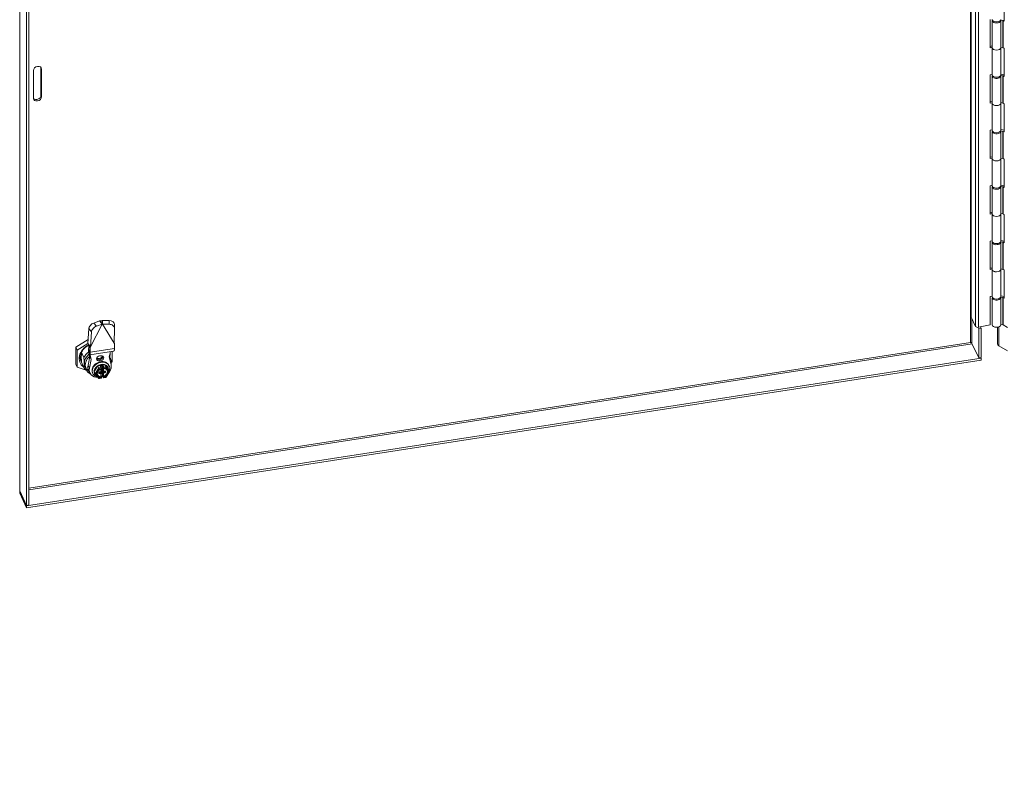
# Model space of a CAD drawing. Header units: inches. Extents: x 17 to 241, y 11 to 154.
# Tile 7 of 11: x 189 to 213, y 34 to 52. Entities that reach past the tile are written whole.
import ezdxf

# ---------------------------------------------------------------- set-up
doc = ezdxf.new("R2010")
doc.units = ezdxf.units.IN
doc.header["$LTSCALE"] = 15
doc.header["$MEASUREMENT"] = 0
doc.layers.get('0').update_dxf_attribs({"lineweight": 5})
for name, color, linetype, lineweight in [('Symbol (ANSI)', 7, 'Continuous', 5), ('Visible (ANSI)', 7, 'Continuous', 5), ('Visible Narrow (ANSI)', 7, 'Continuous', 5)]:
    doc.layers.add(name, color=color, linetype=linetype, lineweight=lineweight)
doc.styles.add('ROMANS', font='tahoma.ttf')
doc.dimstyles.new('Default (ANSI)$7', dxfattribs={"dimscale": 15, "dimtxt": 0.07, "dimasz": 0.098425, "dimexe": 0.125, "dimexo": 0.0625, "dimgap": 0.031496, "dimtad": 0, "dimtih": 1, "dimtoh": 1, "dimrnd": 1e-08, "dimzin": 0, "dimdsep": 46, "dimtxsty": 'ROMANS', "dimblk": 'Filled-1', "dimcen": 0.09, "dimdle": 0.393701, "dimclrd": 256, "dimclre": 256, "dimclrt": 256, "dimadec": 0, "dimazin": 0, "dimtfac": 1, "dimtofl": 0, "dimtmove": 0, "dimatfit": 3, "dimfxl": 1, "dimtolj": 1, "dimtzin": 0, "dimlwd": -1, "dimlwe": -1, "dimarcsym": 0})

# ---------------------------------------------------------------- blocks, each defined once
blk = doc.blocks.new('Filled-1')
at = {"color": 0}
for p, q in [((0, 0), (-1, 0.167)), ((-1, 0.167), (-1, -0.167)), ((-1, 0), (0, 0)), ((-1, -0.167), (0, 0))]:
    blk.add_line(p, q, dxfattribs=at)
at = {"color": 0, "flags": 128}
blk.add_lwpolyline([(-1, -0.167), (0, 0), (-1, 0.167), (-1, -0.167)], dxfattribs=at)
at = {"color": 0}
blk.add_solid([(-1, -0.167), (0, 0), (-1, 0.167), (-1, -0.167)], dxfattribs=at)

msp = doc.modelspace()

# ---------------------------------------------------------------- linework, layer by layer
at = {"layer": 'Visible (ANSI)'}
for p, q in [((211.97487, 63.43167), (211.97487, 45.0605)), ((188.60454, 40.81178), (188.60454, 60.63091)), ((188.77355, 60.26185), (188.77355, 40.43918)), ((188.83312, 60.27106), (188.83312, 40.44839)), ((212.78054, 53.02116), (212.78054, 52.32714)), ((212.4349, 51.6733), (212.4349, 52.36733)), ((212.4895, 52.34147), (212.4895, 51.67467)), ((212.6878, 52.34293), (212.69783, 52.34094)), ((212.69588, 52.35307), (212.6944, 52.35336)), ((212.75355, 52.34168), (212.69588, 52.35307)), ((212.69588, 52.35307), (212.69588, 52.34133)), ((212.69783, 51.67414), (212.69783, 52.34094)), ((212.78054, 52.32714), (212.75834, 52.33996)), ((212.4349, 51.7053), (212.4895, 51.71678)), ((212.4895, 51.68478), (212.4349, 51.6733)), ((212.48954, 51.67301), (212.48954, 51.0062)), ((212.69783, 51.68588), (212.75355, 51.67488)), ((212.69784, 51.67467), (212.69784, 51.00786)), ((212.75834, 51.67315), (212.78054, 51.66033)), ((212.78054, 51.66033), (212.78054, 50.96631)), ((188.94038, 50.43509), (188.94038, 51.1155)), ((189.12565, 50.50061), (189.12565, 51.18102)), ((189.14161, 51.14663), (189.14161, 50.46622)), ((212.69784, 51.02363), (212.78054, 51.0073)), ((212.4349, 51.0065), (212.48954, 51.01798)), ((212.4349, 50.31248), (212.4349, 51.0065)), ((212.4895, 50.98064), (212.4895, 50.31384)), ((212.6878, 50.9821), (212.69783, 50.98012)), ((212.69588, 50.99224), (212.6944, 50.99253)), ((212.75355, 50.98086), (212.69588, 50.99224)), ((212.69588, 50.99224), (212.69588, 50.9805)), ((212.69783, 50.31331), (212.69783, 50.98012)), ((212.78054, 50.96631), (212.75834, 50.97913)), ((212.4349, 50.34448), (212.4895, 50.35595)), ((212.4895, 50.32395), (212.4349, 50.31248)), ((212.48954, 50.31218), (212.48954, 49.64538)), ((212.69783, 50.32505), (212.75355, 50.31405)), ((212.69784, 50.31384), (212.69784, 49.64703)), ((212.75834, 50.31232), (212.78054, 50.29951)), ((212.78054, 50.29951), (212.78054, 49.60548)), ((212.4349, 49.64567), (212.48954, 49.65715)), ((212.4349, 48.95165), (212.4349, 49.64567)), ((212.4895, 49.61982), (212.4895, 48.95301)), ((212.6878, 49.62127), (212.69783, 49.61929)), ((212.69588, 49.63141), (212.6944, 49.63171)), ((212.75355, 49.62003), (212.69588, 49.63142)), ((212.69588, 49.63141), (212.69588, 49.61967)), ((212.69783, 48.95248), (212.69783, 49.61929)), ((212.69784, 49.66281), (212.78054, 49.64647)), ((212.78054, 49.60548), (212.75834, 49.6183)), ((212.4349, 48.98365), (212.4895, 48.99512)), ((212.4895, 48.96312), (212.4349, 48.95165)), ((212.48954, 48.95135), (212.48954, 48.28455)), ((212.69783, 48.96423), (212.75355, 48.95322)), ((212.69784, 48.95301), (212.69784, 48.28621)), ((212.75834, 48.9515), (212.78054, 48.93868)), ((212.78054, 48.93868), (212.78054, 48.24466)), ((212.4349, 48.28484), (212.48954, 48.29632)), ((212.4349, 47.59082), (212.4349, 48.28484)), ((212.4895, 48.25899), (212.4895, 47.59218)), ((212.6878, 48.26044), (212.69783, 48.25846)), ((212.69588, 48.27059), (212.6944, 48.27088)), ((212.75355, 48.2592), (212.69588, 48.27059)), ((212.69588, 48.27059), (212.69588, 48.25885)), ((212.69783, 47.59166), (212.69783, 48.25846)), ((212.69784, 48.30198), (212.78054, 48.28564)), ((212.78054, 48.24466), (212.75834, 48.25747)), ((212.4349, 47.62282), (212.4895, 47.63429)), ((212.4895, 47.60229), (212.4349, 47.59082)), ((212.48954, 47.59053), (212.48954, 46.92372)), ((212.69783, 47.6034), (212.75355, 47.59239)), ((212.69784, 47.59218), (212.69784, 46.92538)), ((212.75834, 47.59067), (212.78054, 47.57785)), ((212.78054, 47.57785), (212.78054, 46.88383)), ((212.4349, 46.92402), (212.48954, 46.9355)), ((212.4349, 46.22999), (212.4349, 46.92402)), ((212.69784, 46.94115), (212.78054, 46.92482)), ((212.4895, 46.89816), (212.4895, 46.23136)), ((212.6878, 46.89962), (212.69783, 46.89763)), ((212.69588, 46.90976), (212.6944, 46.91005)), ((212.75355, 46.89837), (212.69588, 46.90976)), ((212.69588, 46.90976), (212.69588, 46.89802)), ((212.69783, 46.23083), (212.69783, 46.89763)), ((212.78054, 46.88383), (212.75834, 46.89665)), ((212.4349, 46.26199), (212.4895, 46.27347)), ((212.4895, 46.24147), (212.4349, 46.22999)), ((212.48954, 46.2297), (212.48954, 45.56289)), ((212.69783, 46.24257), (212.75355, 46.23157)), ((212.69784, 46.23136), (212.69784, 45.56455)), ((212.75834, 46.22984), (212.78054, 46.21702)), ((212.78054, 46.21702), (212.78054, 45.523)), ((212.4349, 45.56319), (212.48954, 45.57467)), ((212.4349, 44.86917), (212.4349, 45.56319)), ((212.4895, 45.53733), (212.4895, 44.87053)), ((212.6878, 45.53879), (212.69783, 45.53681)), ((212.69588, 45.54893), (212.6944, 45.54922)), ((212.75355, 45.53754), (212.69588, 45.54893)), ((212.69588, 45.54893), (212.69588, 45.53719)), ((212.69783, 44.87), (212.69783, 45.53681)), ((212.69784, 45.58032), (212.78054, 45.56399)), ((212.78054, 45.523), (212.75834, 45.53582)), ((211.97487, 45.0605), (212.08194, 44.82978)), ((190.30238, 44.77667), (190.27816, 44.40836)), ((190.63193, 44.8868), (190.34412, 44.33011)), ((190.56597, 44.96505), (190.42206, 44.91417)), ((190.63193, 44.8868), (190.48802, 44.83592)), ((190.56597, 44.96505), (190.61093, 44.91171)), ((190.6004, 44.96471), (190.62355, 44.91482)), ((190.61093, 44.91171), (190.63193, 44.8868)), ((190.62355, 44.91482), (190.63437, 44.89152)), ((190.63437, 44.89152), (190.63193, 44.8868)), ((190.63681, 44.88756), (190.63437, 44.89152)), ((190.63712, 44.91576), (190.63681, 44.88756)), ((190.63681, 44.88756), (190.92461, 44.41991)), ((190.8035, 44.88472), (190.63681, 44.88756)), ((190.6378, 44.97617), (190.63712, 44.91576)), ((190.8045, 44.97333), (190.6378, 44.97617)), ((190.92461, 44.41991), (190.9326, 44.78572)), ((190.93262, 44.78647), (190.93361, 44.87508)), ((212.15781, 44.77185), (212.14107, 44.80793)), ((212.4349, 44.86917), (212.15006, 44.80931)), ((212.21738, 44.78107), (212.15781, 44.77185)), ((212.15781, 44.05674), (212.15781, 44.77185)), ((212.19945, 44.81969), (212.21738, 44.78107)), ((212.21738, 44.06595), (212.21738, 44.78107)), ((212.6181, 44.40308), (212.6181, 44.81207)), ((212.69783, 44.88174), (212.75355, 44.87074)), ((212.75834, 44.86901), (212.86561, 44.80708)), ((189.9841, 44.32012), (190.28508, 44.51357)), ((190.36834, 44.69842), (190.34412, 44.33011)), ((189.9841, 43.90254), (189.9841, 44.32012)), ((190.01807, 44.24693), (189.9841, 44.32012)), ((190.01807, 44.24693), (190.27856, 44.41436)), ((190.27816, 44.40836), (190.32313, 44.35502)), ((190.29217, 44.36804), (190.29934, 44.35259)), ((190.29934, 44.37911), (190.29934, 44.27522)), ((190.29934, 44.27522), (190.30062, 44.26981)), ((190.31009, 44.25207), (190.29934, 44.27522)), ((190.30062, 44.26981), (190.31143, 44.24652)), ((190.31014, 44.35912), (190.3225, 44.33249)), ((190.3225, 44.33249), (190.33331, 44.30919)), ((190.32313, 44.35502), (190.34412, 44.33011)), ((190.34412, 44.33011), (190.33331, 44.30919)), ((190.33331, 44.30919), (190.33331, 44.21073)), ((190.93543, 44.40234), (190.92461, 44.41991)), ((190.93331, 44.40689), (190.93543, 44.40234)), ((190.93415, 44.28938), (190.93543, 44.29519)), ((190.93543, 44.29519), (190.93543, 44.40234)), ((212.15781, 44.05674), (211.99179, 44.41446)), ((212.86561, 44.23298), (212.65142, 44.35665)), ((188.77355, 40.42855), (212.21738, 44.05532)), ((190.01807, 43.82935), (190.01807, 44.24693)), ((190.12049, 44.19636), (190.18095, 44.06608)), ((190.32698, 44.08934), (190.2838, 43.88239)), ((190.2965, 44.21857), (190.31788, 44.17251)), ((190.2965, 44.21857), (190.32698, 44.08934)), ((190.30929, 44.24913), (190.31509, 44.19742)), ((190.31435, 44.22988), (190.31499, 44.22409)), ((190.31499, 44.22409), (190.32478, 44.13681)), ((190.31509, 44.19742), (190.31966, 44.15666)), ((190.36094, 44.01615), (190.31777, 43.8092)), ((190.32478, 44.13681), (190.31966, 44.15666)), ((190.36094, 44.01615), (190.32698, 44.08934)), ((190.32909, 44.13463), (190.90836, 44.22424)), ((190.33287, 44.13521), (190.36094, 44.01615)), ((190.56376, 44.10646), (190.60179, 44.11235)), ((190.80461, 44.08479), (190.83268, 44.21253)), ((190.84778, 43.89119), (190.80461, 44.08479)), ((190.80732, 44.09711), (190.83494, 44.0376)), ((190.87371, 44.21888), (190.87371, 43.96172)), ((212.21738, 44.06595), (212.15781, 44.05674)), ((212.21278, 44.06524), (212.21738, 44.05532)), ((212.21738, 44.05532), (212.21738, 44.00497)), ((188.77355, 40.3782), (212.21738, 44.00497)), ((190.01807, 43.82935), (189.9841, 43.90254)), ((190.23733, 43.75627), (190.01807, 43.82935)), ((190.12049, 43.95084), (190.18095, 43.82056)), ((190.21173, 43.83731), (190.2457, 43.76413)), ((190.22665, 43.80675), (190.2812, 43.81519)), ((190.22665, 43.80675), (190.23939, 43.7793)), ((190.43613, 43.721), (190.52368, 43.86272)), ((190.52368, 43.86272), (190.69877, 43.8898)), ((190.54745, 43.81149), (190.52368, 43.86272)), ((190.60179, 43.99448), (190.56376, 43.9886)), ((190.61065, 43.81599), (190.59351, 43.85292)), ((190.60477, 43.73313), (190.60477, 43.78975)), ((190.62435, 43.7947), (190.61168, 43.79274)), ((190.61326, 43.79975), (190.61326, 43.80283)), ((190.62537, 43.77563), (190.62537, 43.79481)), ((190.62595, 43.77295), (190.63444, 43.75466)), ((190.63386, 43.75733), (190.63386, 43.78814)), ((190.64178, 43.76391), (190.64178, 43.85726)), ((190.66104, 43.8059), (190.65343, 43.82231)), ((190.72254, 43.83857), (190.69877, 43.8898)), ((190.69877, 43.8898), (190.78631, 43.77517)), ((190.77394, 43.82805), (190.77564, 43.82439)), ((190.81009, 43.72394), (190.78631, 43.77517)), ((190.79596, 43.87608), (190.80191, 43.86327)), ((190.87371, 43.96172), (190.85405, 43.94908)), ((190.28108, 43.76614), (190.29447, 43.76821)), ((190.29585, 43.76517), (190.32982, 43.69198)), ((190.39421, 43.68962), (190.40015, 43.67681)), ((190.45991, 43.66977), (190.43613, 43.721)), ((190.4451, 43.67544), (190.4468, 43.67178)), ((190.46063, 43.66858), (190.5481, 43.55405)), ((190.55173, 43.55259), (190.60423, 43.56072)), ((190.55724, 43.69363), (190.55724, 43.70435)), ((190.56791, 43.71364), (190.5901, 43.71707)), ((190.5784, 43.71393), (190.59266, 43.71613)), ((190.59328, 43.70744), (190.60347, 43.68548)), ((190.59787, 43.72026), (190.60159, 43.71224)), ((190.60217, 43.70957), (190.60217, 43.68829)), ((190.60318, 43.69049), (190.61586, 43.69245)), ((190.61235, 43.58049), (190.60473, 43.5969)), ((190.60477, 43.59682), (190.60477, 43.67956)), ((190.64293, 43.61309), (190.60477, 43.60719)), ((190.61168, 43.6722), (190.62435, 43.67416)), ((190.61326, 43.57327), (190.61326, 43.57635)), ((190.62537, 43.70196), (190.62537, 43.73277)), ((190.63386, 43.68366), (190.63386, 43.71447)), ((190.63487, 43.74227), (190.64966, 43.74456)), ((190.64178, 43.61699), (190.64178, 43.71034)), ((190.65934, 43.57772), (190.64221, 43.61465)), ((190.64275, 43.75946), (190.65294, 43.7375)), ((190.64655, 43.75126), (190.64337, 43.75077)), ((190.64337, 43.72398), (190.65763, 43.72618)), ((190.66932, 43.72933), (190.6915, 43.73276)), ((190.67078, 43.57101), (190.72328, 43.57913)), ((190.72342, 43.57923), (190.80967, 43.71885)), ((188.77355, 40.43918), (188.60753, 40.79691)), ((188.60753, 40.78628), (188.77355, 40.42855)), ((188.60753, 40.78628), (188.60753, 40.73592)), ((188.77355, 40.3782), (188.60753, 40.73592)), ((188.83312, 40.44839), (188.77355, 40.43918)), ((188.77355, 40.42855), (188.77355, 40.3782))]:
    msp.add_line(p, q, dxfattribs=at)
for centre, start, end in [((190.60342, 43.79975), 290.181121, 0), ((190.66997, 43.81005), 204.896091, 266.671814), ((190.60342, 43.57635), 359.999975, 24.896091)]:
    msp.add_arc(centre, 0.00984, start, end, dxfattribs=at)
for centre, major_axis, ratio, start_param, end_param in [((212.59367, 52.34147), (0.10417, 0), 0.57735027, 2.91334172, 6.27440842), ((212.59367, 52.36869), (-0.10417, 0), 0.57735027, 0.02755537, 3.14159265), ((212.59367, 52.34147), (0.10417, 0), 0.57735027, 0.19405123, 0.19408912), ((212.7495, 52.33485), (-0.0125, 0), 0.57735027, 3.92699082, 4.38278789), ((212.59367, 51.67467), (-0.10417, 0), 0.57735027, 0, 3.13281576), ((212.59367, 51.67467), (0.10417, 0), 0.57735027, 3.16914803, 6.2919622), ((212.7495, 51.66805), (0.0125, 0), 0.57735027, 0.78539816, 1.24119524), ((189.04099, 51.13107), (0.09449, 0.04385), 0.78867513, 5.9323059, 9.07389855), ((189.02503, 51.16546), (0.09449, 0.04385), 0.78867513, 5.9323059, 6.05034078), ((212.59367, 50.98064), (0.10417, 0), 0.57735027, 2.91334172, 6.27440842), ((212.59367, 51.00786), (-0.10417, 0), 0.57735027, 0.02755537, 3.14159265), ((212.59367, 50.98064), (0.10417, 0), 0.57735027, 0.19405123, 0.19408912), ((212.7495, 50.97403), (-0.0125, 0), 0.57735027, 3.92699082, 4.38278789), ((189.04099, 50.45065), (-0.09449, -0.04385), 0.78867513, 5.9323059, 9.07389855), ((189.02503, 50.48505), (0.09449, 0.04385), 0.78867513, 3.37443718, 5.9323059), ((212.59367, 50.31384), (-0.10417, 0), 0.57735027, 0, 3.13281576), ((212.59367, 50.31384), (0.10417, 0), 0.57735027, 3.16914803, 6.2919622), ((212.7495, 50.30722), (0.0125, 0), 0.57735027, 0.78539816, 1.24119524), ((212.59367, 49.61982), (0.10417, 0), 0.57735027, 2.91334172, 6.27440842), ((212.59367, 49.64703), (-0.10417, 0), 0.57735027, 0.02755537, 3.14159265), ((212.59367, 49.61982), (0.10417, 0), 0.57735027, 0.19405123, 0.19408912), ((212.7495, 49.6132), (-0.0125, 0), 0.57735027, 3.92699082, 4.38278789), ((212.59367, 48.95301), (-0.10417, 0), 0.57735027, 0, 3.13281576), ((212.59367, 48.95301), (0.10417, 0), 0.57735027, 3.16914803, 6.2919622), ((212.7495, 48.94639), (0.0125, 0), 0.57735027, 0.78539816, 1.24119524), ((212.59367, 48.25899), (0.10417, 0), 0.57735027, 2.91334172, 6.27440842), ((212.59367, 48.28621), (-0.10417, 0), 0.57735027, 0.02755537, 3.14159265), ((212.59367, 48.25899), (0.10417, 0), 0.57735027, 0.19405123, 0.19408912), ((212.7495, 48.25237), (-0.0125, 0), 0.57735027, 3.92699082, 4.38278789), ((212.59367, 47.59218), (-0.10417, 0), 0.57735027, 0, 3.13281576), ((212.59367, 47.59218), (0.10417, 0), 0.57735027, 3.16914803, 6.2919622), ((212.7495, 47.58557), (0.0125, 0), 0.57735027, 0.78539816, 1.24119524), ((212.59367, 46.92538), (-0.10417, 0), 0.57735027, 0.02755537, 3.14159265), ((212.59367, 46.89816), (0.10417, 0), 0.57735027, 2.91334172, 6.27440842), ((212.59367, 46.89816), (0.10417, 0), 0.57735027, 0.19405123, 0.19408912), ((212.7495, 46.89154), (-0.0125, 0), 0.57735027, 3.92699082, 4.38278789), ((212.59367, 46.23136), (-0.10417, 0), 0.57735027, 0, 3.13281576), ((212.59367, 46.23136), (0.10417, 0), 0.57735027, 3.16914803, 6.2919622), ((212.7495, 46.22474), (0.0125, 0), 0.57735027, 0.78539816, 1.24119524), ((212.59367, 45.53733), (0.10417, 0), 0.57735027, 2.91334172, 6.27440842), ((212.59367, 45.56455), (-0.10417, 0), 0.57735027, 0.02755537, 3.14159265), ((212.59367, 45.53733), (0.10417, 0), 0.57735027, 0.19405123, 0.19408912), ((212.7495, 45.53072), (-0.0125, 0), 0.57735027, 3.92699082, 4.38278789), ((190.41565, 44.81673), (-0.10034, -0.08458), 0.62597924, 4.17036421, 5.74116054), ((190.48161, 44.73848), (0.10034, 0.08458), 0.62597924, 1.02877156, 2.59956789), ((190.80139, 44.78795), (0.13123, -0.00147), 0.73759799, 6.2753591, 7.84615543), ((190.80239, 44.87656), (0.13123, -0.00147), 0.73759799, 0, 1.56297012), ((212.13225, 44.83757), (-0.05208, 0), 0.57735027, 0.26179939, 1.91986218), ((212.59367, 44.87053), (-0.10417, 0), 0.57735027, 0, 3.13281576), ((212.7495, 44.86391), (0.0125, 0), 0.57735027, 0.78539816, 1.24119524), ((190.44589, 44.10433), (-0.35712, -0.16574), 0.78867513, 4.75710994, 6.70138714), ((190.4374, 44.12262), (-0.32736, -0.15193), 0.78867513, 4.76870558, 6.36200556), ((212.73185, 44.40308), (-0.11375, 0), 0.57735027, 0, 0.78539816), ((190.4374, 44.12262), (-0.30319, -0.14071), 0.78867513, 5.73989947, 6.12471232), ((190.50635, 43.97405), (-0.29462, -0.13673), 0.78867513, 5.02903907, 6.28318531), ((190.49786, 43.99234), (-0.32736, -0.15193), 0.78867513, 4.9655084, 5.50260623), ((190.50635, 43.97405), (-0.2976, -0.13811), 0.78867513, 5.02387107, 5.9323059), ((190.52758, 43.92831), (-0.29462, -0.13673), 0.78867513, 5.06488747, 6.2190474), ((190.56376, 44.04753), (-0.06547, -0.03039), 0.78867513, 4.36150957, 7.50310222), ((190.60179, 44.05341), (0.06547, 0.03039), 0.78867513, 4.36150957, 7.50310222), ((190.54032, 43.90086), (0.29462, 0.13673), 0.78867513, 5.72395253, 6.50114029), ((190.50635, 43.97405), (0.2976, 0.13811), 0.78867513, 6.14164583, 6.24002748), ((190.44589, 44.10433), (0.35712, 0.16574), 0.78867513, 5.75222723, 5.9862587), ((190.49786, 43.99234), (-0.32736, -0.15193), 0.78867513, 0.07882026, 0.46148033), ((190.50635, 43.97405), (-0.2976, -0.13811), 0.78867513, 5.9323059, 6.42472478), ((190.54032, 43.90086), (-0.29462, -0.13673), 0.78867513, 6.2190474, 6.84254231), ((190.54881, 43.88257), (-0.25296, -0.1174), 0.78867513, 5.75206538, 6.28318531), ((190.58277, 43.80938), (-0.25296, -0.1174), 0.78867513, 5.75206538, 7.30538078), ((190.60103, 43.77004), (0.20088, 0.09323), 0.78867513, 5.58911205, 10.25925718), ((190.60952, 43.75175), (-0.16442, -0.07631), 0.78867513, 3.14159265, 6.28318531), ((190.61122, 43.74809), (-0.16442, -0.07631), 0.78867513, 4.88510835, 5.9323059), ((190.61122, 43.74809), (-0.16442, -0.07631), 0.78867513, 3.83791079, 4.88510835), ((190.5566, 43.79951), (-0.00997, 0.01504), 0.10084021, 0.58545903, 2.15625536), ((190.58219, 43.85393), (0.01154, -0.00617), 0.56574145, 0.64488071, 1.86479763), ((190.61168, 43.78471), (0.00893, 0.00414), 0.78867513, 1.87973097, 2.03278304), ((190.61168, 43.78471), (0.00893, 0.00414), 0.78867513, 1.21991692, 1.41100686), ((190.62435, 43.78667), (0.00893, 0.00414), 0.78867513, 5.9323059, 7.50310222), ((190.63487, 43.7771), (-0.00893, -0.00414), 0.78867513, 5.9323059, 6.28318531), ((190.64874, 43.86422), (-0.00556, -0.01039), 0.40254267, 4.06750827, 5.63830459), ((190.66148, 43.82834), (-0.00297, 0.01345), 0.69790167, 1.52625632, 1.87713573), ((190.61122, 43.74809), (0.16442, 0.07631), 0.78867513, 5.9323059, 6.97950345), ((190.71339, 43.82377), (0.0069, 0.01715), 0.42869762, 4.32984105, 5.90063738), ((190.58277, 43.80938), (0.25296, 0.1174), 0.78867513, 5.36845003, 6.11254641), ((190.54881, 43.88257), (-0.26486, -0.12292), 0.78867513, 6.25234823, 6.58413239), ((190.61122, 43.74809), (-0.16442, -0.07631), 0.78867513, 5.9323059, 6.8192008), ((190.4782, 43.6726), (-0.01878, -0.00093), 0.50759454, 0.2029111, 1.77370743), ((190.63075, 43.706), (-0.11904, -0.05525), 0.78867513, 0.06906012, 0.95430477), ((190.61122, 43.74809), (0.16442, 0.07631), 0.78867513, 3.85492925, 3.85493618), ((190.5566, 43.56995), (-0.0069, -0.01715), 0.42869762, 6.03381892, 7.47143371), ((190.5784, 43.70053), (0.01488, 0.00691), 0.78867513, 0, 1.21991692), ((190.59266, 43.7081), (0.00893, 0.00414), 0.78867513, 5.9323059, 7.50310222), ((190.59493, 43.59464), (-0.00983, -0.00217), 0.20190622, 3.18613267, 4.159357), ((190.60318, 43.69853), (0.00893, 0.00414), 0.78867513, 4.25446926, 4.36150957), ((190.61168, 43.68023), (-0.00893, -0.00414), 0.78867513, 0.40705079, 1.21991692), ((190.61122, 43.74809), (0.16442, 0.07631), 0.78867513, 4.32466526, 4.55692097), ((190.60103, 43.77004), (0.20088, 0.09323), 0.78867513, 4.39301781, 4.58530575), ((190.58277, 43.80938), (0.25296, 0.1174), 0.78867513, 4.46040188, 4.61157066), ((190.61586, 43.70049), (0.00893, 0.00414), 0.78867513, 4.36150957, 5.9323059), ((190.62435, 43.68219), (0.00893, 0.00414), 0.78867513, 4.36150957, 5.9323059), ((190.63487, 43.73424), (-0.00893, -0.00414), 0.78867513, 4.36150957, 5.9323059), ((190.64337, 43.7588), (-0.00893, -0.00414), 0.78867513, 5.9323059, 7.50310222), ((190.64337, 43.71594), (-0.00893, -0.00414), 0.78867513, 4.36150957, 5.9323059), ((190.65763, 43.76637), (-0.01488, -0.00691), 0.78867513, 5.9323059, 6.28318531), ((190.65763, 43.71279), (-0.01488, -0.00691), 0.78867513, 4.36150957, 5.9323059), ((190.64874, 43.62395), (0.00556, 0.01039), 0.40254267, 2.49671194, 2.84759135), ((190.66148, 43.60494), (-0.00983, -0.00217), 0.20190622, 4.65274216, 5.97684591), ((190.63075, 43.706), (0.11904, 0.05525), 0.78867513, 4.62712172, 6.21412519), ((190.71339, 43.5942), (-0.00997, 0.01504), 0.10084021, 2.15625536, 3.18804794), ((190.63075, 43.706), (0.11904, 0.05525), 0.78867513, 0.07828817, 0.07830272), ((190.60103, 43.77004), (0.20088, 0.09323), 0.78867513, 5.14257027, 5.14257506), ((190.58277, 43.80938), (0.25296, 0.1174), 0.78867513, 5.05651211, 5.0565153), ((190.79179, 43.72111), (0.01878, 0.00093), 0.50759454, 4.91530008, 6.48609641)]:
    msp.add_ellipse(centre, major_axis=major_axis, ratio=ratio, start_param=start_param, end_param=end_param, dxfattribs=at)
for points, knots in [([(190.56597, 44.96505), (190.57136, 44.96557), (190.57698, 44.96579), (190.58851, 44.96565), (190.59439, 44.96531), (190.6004, 44.96471)], [-0.122226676, -0.122226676, -0.122226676, -0.122226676, -0.061567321, -0.061567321, -0.00213623, -0.00213623, -0.00213623, -0.00213623]), ([(190.6004, 44.96471), (190.6065, 44.96721), (190.61271, 44.96943), (190.62523, 44.97327), (190.63151, 44.97488), (190.6378, 44.97617)], [-0.121006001, -0.121006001, -0.121006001, -0.121006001, -0.060717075, -0.060717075, -0.000917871, -0.000917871, -0.000917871, -0.000917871]), ([(190.31014, 44.35912), (190.30517, 44.36983), (190.29885, 44.3805), (190.28776, 44.39636), (190.28337, 44.40207), (190.27888, 44.40749)], [0, 0, 0, 0, 0.111310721, 0.111310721, 0.17698828, 0.17698828, 0.17698828, 0.17698828]), ([(190.2965, 44.21857), (190.29553, 44.22787), (190.29487, 44.23647), (190.29417, 44.25204), (190.29413, 44.25895), (190.29457, 44.26871), (190.29488, 44.27214), (190.29555, 44.27674), (190.29584, 44.27825), (190.29693, 44.28278), (190.29792, 44.285), (190.29917, 44.28627), (190.29925, 44.28635), (190.29934, 44.28643)], [-0.571970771, -0.571970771, -0.571970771, -0.571970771, -0.465639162, -0.465639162, -0.358054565, -0.358054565, -0.286368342, -0.286368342, -0.24541712, -0.24541712, -0.147235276, -0.147235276, -0.140137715, -0.140137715, -0.140137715, -0.140137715]), ([(190.31443, 44.2294), (190.31443, 44.2294), (190.31438, 44.2297), (190.31413, 44.23104), (190.3139, 44.23226), (190.31319, 44.23543), (190.31271, 44.23745), (190.31152, 44.24193), (190.31079, 44.24444), (190.30912, 44.24971), (190.30815, 44.25253), (190.30622, 44.25753), (190.30527, 44.25979), (190.30428, 44.26191)], [0.031431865, 0.031431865, 0.031431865, 0.031431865, 0.052851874, 0.052851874, 0.079732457, 0.079732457, 0.106684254, 0.106684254, 0.133215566, 0.133215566, 0.160184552, 0.160184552, 0.182289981, 0.182289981, 0.182289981, 0.182289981]), ([(190.90836, 44.22424), (190.90949, 44.22442), (190.9106, 44.22475), (190.91326, 44.22598), (190.91479, 44.22706), (190.9182, 44.23038), (190.92002, 44.23288), (190.92268, 44.23772), (190.9236, 44.23967), (190.92634, 44.24634), (190.92799, 44.2517), (190.93011, 44.26084), (190.93076, 44.26407), (190.93252, 44.27417), (190.93345, 44.28151), (190.93415, 44.28938)], [-0.424939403, -0.424939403, -0.424939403, -0.424939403, -0.388176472, -0.388176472, -0.33399492, -0.33399492, -0.2617343, -0.2617343, -0.2204584, -0.2204584, -0.132261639, -0.132261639, -0.08819313, -0.08819313, -0.000997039, -0.000997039, -0.000997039, -0.000997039]), ([(190.92507, 44.44079), (190.92548, 44.4333), (190.92671, 44.42587), (190.93002, 44.41473), (190.93153, 44.41074), (190.93331, 44.40689)], [0.020660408, 0.020660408, 0.020660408, 0.020660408, 0.089519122, 0.089519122, 0.129488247, 0.129488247, 0.129488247, 0.129488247]), ([(190.31613, 44.18814), (190.31597, 44.1895), (190.31586, 44.19031), (190.31582, 44.19059), (190.31581, 44.19062), (190.31581, 44.19062)], [0, 0, 0, 0, 0.0333213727, 0.0333213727, 0.040251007, 0.040251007, 0.040251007, 0.040251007]), ([(190.33458, 44.19663), (190.33488, 44.19332), (190.33514, 44.1901), (190.33587, 44.17946), (190.33612, 44.17258), (190.33612, 44.16237), (190.33601, 44.15863), (190.33551, 44.15079), (190.33503, 44.14699), (190.33368, 44.14057), (190.33278, 44.13811), (190.33063, 44.135), (190.32939, 44.13437), (190.327, 44.13488), (190.32592, 44.1356), (190.32478, 44.13681)], [-0.535814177, -0.535814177, -0.535814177, -0.535814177, -0.498083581, -0.498083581, -0.406691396, -0.406691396, -0.345792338, -0.345792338, -0.264569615, -0.264569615, -0.176374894, -0.176374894, -0.088186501, -0.088186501, -0.023459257, -0.023459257, -0.023459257, -0.023459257]), ([(190.33458, 44.19663), (190.33456, 44.19686), (190.33454, 44.1971), (190.33443, 44.19826), (190.33435, 44.19919), (190.33388, 44.20436), (190.33358, 44.20771), (190.33331, 44.21073)], [0.2898982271, 0.2898982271, 0.2898982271, 0.2898982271, 0.292565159, 0.292565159, 0.3029277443, 0.3029277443, 0.3505580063, 0.3505580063, 0.3505580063, 0.3505580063]), ([(190.79596, 43.87608), (190.78812, 43.89299), (190.7769, 43.90832), (190.74882, 43.93439), (190.73193, 43.94507), (190.69405, 43.9608), (190.673, 43.96576), (190.62889, 43.96939), (190.60583, 43.96799), (190.56008, 43.95899), (190.53741, 43.95135), (190.49478, 43.93061), (190.47482, 43.9175), (190.43966, 43.88712), (190.42445, 43.86984), (190.40041, 43.83285), (190.39154, 43.81314), (190.38119, 43.77339), (190.37962, 43.75335), (190.38356, 43.71857), (190.38774, 43.70357), (190.39421, 43.68962)], [3.49247206, 3.49247206, 3.49247206, 3.49247206, 3.80424353, 3.80424353, 4.11907213, 4.11907213, 4.43914931, 4.43914931, 4.76228966, 4.76228966, 5.0864151, 5.0864151, 5.41070332, 5.41070332, 5.73476073, 5.73476073, 6.05761415, 6.05761415, 6.37695553, 6.37695553, 6.63406472, 6.63406472, 6.63406472, 6.63406472]), ([(190.60682, 43.79051), (190.60085, 43.78832), (190.595, 43.78578), (190.58362, 43.78007), (190.5781, 43.7769), (190.56752, 43.76998), (190.56246, 43.76624), (190.5529, 43.75827), (190.54841, 43.75405), (190.54008, 43.74522), (190.53624, 43.74061), (190.53278, 43.73586)], [4.959069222, 4.959069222, 4.959069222, 4.959069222, 5.102346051, 5.102346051, 5.24562288, 5.24562288, 5.388899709, 5.388899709, 5.532176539, 5.532176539, 5.675453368, 5.675453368, 5.675453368, 5.675453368]), ([(190.61065, 43.81599), (190.61107, 43.81508), (190.61137, 43.81425), (190.6119, 43.81256), (190.61213, 43.81171), (190.61252, 43.80996), (190.61269, 43.80907), (190.61296, 43.80728), (190.61307, 43.80638), (190.61322, 43.8046), (190.61326, 43.80372), (190.61326, 43.80283)], [4.71238898, 4.71238898, 4.71238898, 4.71238898, 5.02654824, 5.02654824, 5.34070751, 5.34070751, 5.65486677, 5.65486677, 5.96902603, 5.96902603, 6.2831853, 6.2831853, 6.2831853, 6.2831853]), ([(190.7414, 43.76952), (190.73808, 43.77305), (190.7344, 43.77633), (190.72639, 43.78234), (190.72206, 43.78508), (190.71282, 43.78992), (190.70791, 43.79203), (190.69761, 43.79558), (190.69221, 43.79701), (190.68106, 43.79916), (190.67529, 43.79988), (190.6694, 43.80022)], [3.749324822, 3.749324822, 3.749324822, 3.749324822, 3.892601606, 3.892601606, 4.035878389, 4.035878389, 4.179155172, 4.179155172, 4.322431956, 4.322431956, 4.465708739, 4.465708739, 4.465708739, 4.465708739]), ([(190.5221, 43.71857), (190.51929, 43.71307), (190.51696, 43.70749), (190.51332, 43.69627), (190.512, 43.69063), (190.5104, 43.67947), (190.51012, 43.67394), (190.51057, 43.66313), (190.5113, 43.65784), (190.51375, 43.64761), (190.51547, 43.64267), (190.51766, 43.63795)], [5.84440368, 5.84440368, 5.84440368, 5.84440368, 6.001788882, 6.001788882, 6.159857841, 6.159857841, 6.3179268, 6.3179268, 6.475995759, 6.475995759, 6.634064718, 6.634064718, 6.634064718, 6.634064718]), ([(190.55724, 43.70435), (190.55724, 43.70481), (190.55732, 43.70541), (190.5578, 43.70672), (190.55815, 43.70741), (190.55911, 43.70876), (190.55968, 43.70942), (190.56104, 43.71065), (190.56182, 43.71123), (190.5635, 43.71223), (190.5644, 43.71265), (190.56619, 43.71329), (190.56706, 43.71351), (190.56791, 43.71364)], [0, 0, 0, 0, 0.31415927, 0.31415927, 0.59021713, 0.59021713, 0.8421791, 0.8421791, 1.0905519, 1.0905519, 1.33933868, 1.33933868, 1.57079633, 1.57079633, 1.57079633, 1.57079633]), ([(190.55748, 43.69243), (190.55745, 43.6925), (190.55742, 43.69256), (190.55737, 43.6927), (190.55735, 43.69277), (190.55731, 43.69292), (190.55729, 43.693), (190.55727, 43.69316), (190.55726, 43.69325), (190.55724, 43.69343), (190.55724, 43.69353), (190.55724, 43.69363)], [5.932305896, 5.932305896, 5.932305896, 5.932305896, 6.002481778, 6.002481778, 6.072657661, 6.072657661, 6.142833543, 6.142833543, 6.213009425, 6.213009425, 6.283185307, 6.283185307, 6.283185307, 6.283185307]), ([(190.5901, 43.71707), (190.5916, 43.7173), (190.59305, 43.71772), (190.59581, 43.71891), (190.59711, 43.71967), (190.59952, 43.72152), (190.60061, 43.7226), (190.60251, 43.7251), (190.6033, 43.72651), (190.60444, 43.72964), (190.60477, 43.73135), (190.60477, 43.73313)], [1.57079632, 1.57079632, 1.57079632, 1.57079632, 1.88495558, 1.88495558, 2.19911485, 2.19911485, 2.51327412, 2.51327412, 2.82743339, 2.82743339, 3.14159266, 3.14159266, 3.14159266, 3.14159266]), ([(190.60347, 43.68548), (190.60364, 43.68511), (190.6038, 43.68473), (190.60408, 43.68395), (190.6042, 43.68356), (190.60441, 43.68276), (190.6045, 43.68236), (190.60464, 43.68156), (190.60469, 43.68116), (190.60475, 43.68036), (190.60477, 43.67996), (190.60477, 43.67956)], [2.790713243, 2.790713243, 2.790713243, 2.790713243, 2.860889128, 2.860889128, 2.931065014, 2.931065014, 3.001240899, 3.001240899, 3.071416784, 3.071416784, 3.14159267, 3.14159267, 3.14159267, 3.14159267]), ([(190.60423, 43.56072), (190.60531, 43.56088), (190.60635, 43.56123), (190.60822, 43.56217), (190.60901, 43.56277), (190.61044, 43.5641), (190.61097, 43.56482), (190.61194, 43.56638), (190.61225, 43.56713), (190.61276, 43.56864), (190.61291, 43.56933), (190.61312, 43.57058), (190.61318, 43.57115), (190.61325, 43.57224), (190.61326, 43.57275), (190.61326, 43.57327)], [5.344303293, 5.344303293, 5.344303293, 5.344303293, 5.412529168, 5.412529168, 5.487412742, 5.487412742, 5.584051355, 5.584051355, 5.725475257, 5.725475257, 5.91325166, 5.91325166, 6.101028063, 6.101028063, 6.283185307, 6.283185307, 6.283185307, 6.283185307]), ([(190.66932, 43.72933), (190.66815, 43.72914), (190.66695, 43.72908), (190.66452, 43.72921), (190.66329, 43.72942), (190.66085, 43.73013), (190.65964, 43.73065), (190.65734, 43.73204), (190.65625, 43.73292), (190.65435, 43.735), (190.65354, 43.7362), (190.65294, 43.7375)], [4.71238898, 4.71238898, 4.71238898, 4.71238898, 4.95637236, 4.95637236, 5.20035575, 5.20035575, 5.44433913, 5.44433913, 5.68832251, 5.68832251, 5.9323059, 5.9323059, 5.9323059, 5.9323059]), ([(190.65934, 43.57772), (190.65951, 43.57736), (190.6597, 43.57698), (190.66017, 43.57616), (190.66044, 43.57573), (190.66118, 43.57474), (190.66163, 43.57419), (190.66302, 43.57295), (190.66395, 43.57223), (190.66639, 43.57124), (190.66767, 43.57091), (190.66964, 43.57089), (190.67021, 43.57092), (190.67078, 43.57101)], [4.712388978, 4.712388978, 4.712388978, 4.712388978, 4.838771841, 4.838771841, 4.965154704, 4.965154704, 5.091537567, 5.091537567, 5.21792043, 5.21792043, 5.308516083, 5.308516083, 5.344303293, 5.344303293, 5.344303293, 5.344303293]), ([(190.6915, 43.73276), (190.6924, 43.7329), (190.69326, 43.73293), (190.69483, 43.73285), (190.69554, 43.73272), (190.69674, 43.73237), (190.69723, 43.73214), (190.698, 43.73168), (190.69828, 43.73144), (190.69869, 43.73099), (190.69882, 43.73078), (190.69893, 43.73055)], [1.57079633, 1.57079633, 1.57079633, 1.57079633, 1.81477971, 1.81477971, 2.05876309, 2.05876309, 2.30274648, 2.30274648, 2.54672986, 2.54672986, 2.79071324, 2.79071324, 2.79071324, 2.79071324]), ([(190.75573, 43.74844), (190.75549, 43.74897), (190.75524, 43.7495), (190.75472, 43.75055), (190.75446, 43.75107), (190.75392, 43.7521), (190.75364, 43.75262), (190.75308, 43.75364), (190.7528, 43.75415), (190.75223, 43.75513), (190.75195, 43.7556), (190.75166, 43.75607)], [3.4924720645, 3.4924720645, 3.4924720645, 3.4924720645, 3.5101892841, 3.5101892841, 3.5279065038, 3.5279065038, 3.5456237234, 3.5456237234, 3.563340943, 3.563340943, 3.5799870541, 3.5799870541, 3.5799870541, 3.5799870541])]:
    msp.add_open_spline(points, degree=3, knots=knots, dxfattribs=at)
for points in [[(190.27888, 44.40749), (190.27864, 44.40778), (190.2784, 44.40807), (190.27816, 44.40836)], [(211.9599, 44.43573), (211.96437, 44.43466), (211.96893, 44.43343), (211.97355, 44.43212)], [(211.99179, 44.41446), (211.98826, 44.42561), (211.97307, 44.43422), (211.9599, 44.43573)], [(190.33331, 44.21073), (190.32557, 44.22451), (190.31783, 44.23829), (190.31009, 44.25207)], [(190.23939, 43.7793), (190.24417, 43.77779), (190.25363, 43.77479), (190.26753, 43.7704), (190.2766, 43.76755), (190.28108, 43.76614)], [(190.75161, 43.75616), (190.74871, 43.76092), (190.74531, 43.76538), (190.7414, 43.76952)], [(190.53278, 43.73586), (190.52871, 43.73029), (190.52515, 43.72452), (190.52214, 43.71864)], [(190.59972, 43.59747), (190.599, 43.59741), (190.59823, 43.59741), (190.59748, 43.59746)], [(190.66403, 43.60776), (190.66327, 43.60747), (190.66246, 43.60722), (190.66163, 43.60705)], [(188.60753, 40.79691), (188.60555, 40.80177), (188.60455, 40.80683), (188.60454, 40.81179)], [(188.61153, 40.78829), (188.6102, 40.78759), (188.60887, 40.78692), (188.60753, 40.78628)]]:
    msp.add_open_spline(points, degree=3, dxfattribs=at)
for points, weights in [([(190.18095, 44.06608), (190.18945, 43.98348), (190.18945, 43.92502)], [1.61904761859, 1.69999999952, 1.69999999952]), ([(190.81701, 44.1412), (190.82087, 44.09942), (190.82233, 44.06476)], [1.63965053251, 1.67639933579, 1.69077056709]), ([(190.18095, 43.82056), (190.18945, 43.86657), (190.18945, 43.92502)], [1.61904761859, 1.69999999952, 1.69999999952])]:
    msp.add_rational_spline(points, weights, degree=2, dxfattribs=at)
at = {"layer": 'Visible Narrow (ANSI)'}
for p, q in [((211.9599, 44.43573), (211.9599, 63.68773)), ((212.08194, 63.20096), (212.08194, 44.82978)), ((212.15006, 44.80931), (212.15006, 63.18048)), ((188.60753, 60.61957), (188.60753, 40.79691)), ((212.75355, 52.34168), (212.75355, 51.67488)), ((212.75834, 51.67315), (212.75834, 52.33996)), ((189.12565, 51.18102), (189.14161, 51.14663)), ((212.75355, 50.98086), (212.75355, 50.31405)), ((212.75834, 50.31232), (212.75834, 50.97913)), ((189.14161, 50.46622), (189.12565, 50.50061)), ((212.75355, 49.62003), (212.75355, 48.95322)), ((212.75834, 48.9515), (212.75834, 49.6183)), ((212.75355, 48.2592), (212.75355, 47.59239)), ((212.75834, 47.59067), (212.75834, 48.25747)), ((212.75355, 46.89837), (212.75355, 46.23157)), ((212.75834, 46.22984), (212.75834, 46.89665)), ((212.75355, 45.53754), (212.75355, 44.87074)), ((212.75834, 44.86901), (212.75834, 45.53582)), ((211.99179, 45.02403), (211.99179, 44.41446)), ((190.30238, 44.77667), (190.36834, 44.69842)), ((190.48802, 44.83592), (190.42206, 44.91417)), ((190.8045, 44.97333), (190.8035, 44.88472)), ((212.65142, 44.82048), (212.65142, 44.35665)), ((188.83312, 40.858), (211.9599, 44.43573)), ((211.9964, 44.40455), (188.83312, 40.82117)), ((190.29934, 44.36915), (190.29217, 44.36804)), ((190.93415, 44.28938), (190.33458, 44.19663)), ((190.12049, 44.19636), (190.12049, 44.12579)), ((190.12049, 44.02141), (190.12049, 43.95084)), ((190.58141, 44.05178), (190.54338, 44.0459)), ((190.54763, 44.02336), (190.58565, 44.02924)), ((190.56376, 43.9886), (190.54763, 44.02336)), ((190.60179, 43.99448), (190.58565, 44.02924)), ((190.31777, 43.8092), (190.2838, 43.88239)), ((190.54745, 43.81149), (190.45991, 43.66977)), ((190.56085, 43.79036), (190.52737, 43.73617)), ((190.60172, 43.81988), (190.54745, 43.81149)), ((190.60597, 43.79734), (190.56085, 43.79036)), ((190.58219, 43.86197), (190.64874, 43.87226)), ((190.60172, 43.81988), (190.58219, 43.86197)), ((190.59486, 43.85001), (190.64178, 43.85726)), ((190.59748, 43.72764), (190.59748, 43.78676)), ((190.60597, 43.79426), (190.60597, 43.79734)), ((190.62537, 43.77563), (190.63386, 43.75733)), ((190.63386, 43.78814), (190.63161, 43.79298)), ((190.64178, 43.85726), (190.65876, 43.82067)), ((190.64874, 43.87226), (190.66827, 43.83018)), ((190.66046, 43.80858), (190.65197, 43.82687)), ((190.65197, 43.74196), (190.65197, 43.82687)), ((190.66046, 43.81165), (190.66046, 43.80858)), ((190.66403, 43.8022), (190.66403, 43.73794)), ((190.72254, 43.83857), (190.66827, 43.83018)), ((190.71764, 43.81462), (190.67252, 43.80764)), ((190.67252, 43.80764), (190.67252, 43.80456)), ((190.75111, 43.77079), (190.71764, 43.81462)), ((190.81009, 43.72394), (190.72254, 43.83857)), ((190.51592, 43.71764), (190.48245, 43.66345)), ((190.48245, 43.66345), (190.51592, 43.61962)), ((190.52737, 43.60463), (190.56085, 43.5608)), ((190.54994, 43.68815), (190.54994, 43.69886)), ((190.56641, 43.68854), (190.5579, 43.70687)), ((190.56085, 43.5608), (190.60597, 43.56778)), ((190.58859, 43.69197), (190.56641, 43.68854)), ((190.56895, 43.71787), (190.59114, 43.72131)), ((190.59114, 43.67845), (190.56895, 43.67501)), ((190.5784, 43.71393), (190.58859, 43.69197)), ((190.59204, 43.71748), (190.59266, 43.71613)), ((190.59748, 43.59746), (190.59748, 43.67407)), ((190.60574, 43.5845), (190.59972, 43.59747)), ((190.61168, 43.6722), (190.60318, 43.69049)), ((190.64178, 43.61699), (190.60477, 43.61126)), ((190.60597, 43.56778), (190.60597, 43.57086)), ((190.62435, 43.67416), (190.61586, 43.69245)), ((190.62537, 43.73277), (190.63386, 43.71447)), ((190.63386, 43.68366), (190.62537, 43.70196)), ((190.63487, 43.74227), (190.64337, 43.72398)), ((190.64178, 43.76391), (190.65197, 43.74196)), ((190.65197, 43.68838), (190.64178, 43.71034)), ((190.65876, 43.58039), (190.64178, 43.61699)), ((190.65197, 43.60347), (190.65197, 43.68838)), ((190.65197, 43.60347), (190.66046, 43.58517)), ((190.66782, 43.70423), (190.65763, 43.72618)), ((190.66046, 43.58517), (190.66046, 43.58209)), ((190.66163, 43.60705), (190.66765, 43.59408)), ((190.66403, 43.68436), (190.66403, 43.60776)), ((190.69, 43.70766), (190.66782, 43.70423)), ((190.67036, 43.73356), (190.69255, 43.73699)), ((190.69255, 43.69413), (190.67036, 43.6907)), ((190.67252, 43.57807), (190.71764, 43.58506)), ((190.67252, 43.58115), (190.67252, 43.57807)), ((190.69, 43.70766), (190.67923, 43.73086)), ((190.69951, 43.71717), (190.69223, 43.73285)), ((190.69951, 43.72788), (190.69765, 43.73189)), ((190.69951, 43.72788), (190.69951, 43.71717)), ((190.71156, 43.72386), (190.71156, 43.71315)), ((190.71764, 43.58506), (190.75111, 43.63924)), ((190.79604, 43.71196), (190.76256, 43.75579)), ((190.76256, 43.65778), (190.79604, 43.71196)), ((188.61214, 40.78699), (188.60753, 40.78628))]:
    msp.add_line(p, q, dxfattribs=at)
for centre, major_axis, ratio, start_param, end_param in [((190.54763, 44.08229), (-0.06547, -0.03039), 0.78867513, 0.34332831, 1.21991692), ((190.54338, 44.09144), (-0.05059, -0.02348), 0.78867513, 0.24619868, 1.21991692), ((190.54763, 44.03675), (-0.00251, 0.01621), 0.21132487, 0.93888201, 2.50967834), ((190.58141, 44.09732), (0.05059, 0.02348), 0.78867513, 4.36150957, 6.03698663), ((190.58565, 44.04264), (-0.00251, 0.01621), 0.21132487, 0.93888201, 2.50967834), ((190.58565, 44.08818), (0.06547, 0.03039), 0.78867513, 4.36150957, 5.939857), ((190.59509, 43.78285), (-0.20088, -0.09323), 0.78867513, 3.14159265, 6.28318531), ((190.63924, 43.68771), (-0.12797, -0.05939), 0.78867513, 4.60818981, 5.32457574), ((190.60172, 43.81185), (0.00893, 0.00414), 0.78867513, 0, 1.21991692), ((190.60172, 43.80649), (-0.00251, 0.01621), 0.21132487, 4.08047467, 5.65127099), ((190.60342, 43.80283), (0.00984, 0), 0.57735026, 4.97418837, 6.28318531), ((190.60342, 43.79975), (0.00984, 0), 0.57735027, 4.97418837, 6.28318531), ((190.60342, 43.79975), (0.0034, -0.00924), 0.06394684, 0, 0.91128642), ((190.66827, 43.82214), (-0.00893, -0.00414), 0.78867513, 4.36150958, 5.93230616), ((190.65876, 43.81531), (0.001, -0.00648), 0.21132487, 0.93888201, 2.50967833), ((190.66997, 43.81313), (-0.00984, 0), 0.57735027, 0.26179913, 1.83259571), ((190.66997, 43.81005), (-0.00984, 0), 0.57735027, 0.26179939, 1.83259571), ((190.66997, 43.81005), (-0.00893, -0.00414), 0.78867513, 5.93230572, 6.28318531), ((190.66827, 43.81678), (0.00251, -0.01621), 0.21132487, 0.93888201, 2.50967833), ((190.66997, 43.81005), (-0.00057, -0.00983), 0.3459086, 0, 0.99832499), ((190.63924, 43.68771), (0.12797, 0.05939), 0.78867513, 0.25685276, 0.97323668), ((190.74856, 43.77628), (-0.00716, -0.00675), 0.59464087, 0, 1.3752912), ((190.63924, 43.68771), (-0.12797, -0.05939), 0.78867513, 5.49283743, 6.37177141), ((190.51337, 43.72313), (0.00876, -0.00449), 0.43258064, 5.21825446, 6.28306802), ((190.51337, 43.62511), (0.00841, 0.00512), 0.61240205, 4.64352857, 6.21441123), ((190.63669, 43.6932), (-0.11904, -0.05525), 0.78867513, 0, 0.08858603), ((190.63669, 43.69321), (-0.11904, -0.05525), 0.78867513, 0.08858603, 0.25685276), ((190.52483, 43.74166), (0.00795, -0.0058), 0.35330696, 5.28024745, 6.2832473), ((190.52483, 43.61012), (0.00716, 0.00675), 0.59464087, 4.51688386, 6.08842743), ((190.63924, 43.68771), (-0.12797, -0.05939), 0.78867513, 0.25686309, 0.97323668), ((190.63669, 43.6932), (-0.11904, -0.05525), 0.78867513, 0.25689474, 0.97323667), ((190.56895, 43.7018), (-0.01786, -0.00829), 0.78867513, 4.36150957, 5.9323059), ((190.54739, 43.70435), (0.00984, 0), 0.57735027, 4.97419544, 6.28318531), ((190.54739, 43.69363), (0.00984, 0), 0.57735027, 4.97419544, 6.28318531), ((190.56895, 43.69109), (-0.01786, -0.00829), 0.78867513, 5.9323059, 7.50310222), ((190.56641, 43.69658), (-0.00893, -0.00414), 0.78867513, 0, 1.21991692), ((190.56641, 43.6805), (-0.0015, 0.00973), 0.21132487, 4.08048174, 5.65127099), ((190.56641, 43.72336), (0.0015, -0.00973), 0.21132487, 0, 0.93887494), ((190.58859, 43.67858), (0.01488, 0.00691), 0.78867513, 0, 1.21991692), ((190.58859, 43.68393), (-0.0015, 0.00973), 0.21132487, 4.08047408, 5.65127099), ((190.58859, 43.7268), (0.0015, -0.00973), 0.21132487, 0, 0.9388826), ((190.59114, 43.72666), (0.00595, 0.00276), 0.78867513, 4.36150956, 5.93230591), ((190.59114, 43.67309), (0.00595, 0.00276), 0.78867513, 5.93230588, 7.50310222), ((190.59493, 43.73313), (0.00984, 0), 0.57735027, 4.97418778, 6.28318531), ((190.59493, 43.67956), (0.00984, 0), 0.57735027, 4.97418779, 6.28318532), ((190.60172, 43.57693), (0.00251, -0.01621), 0.21132487, 0, 0.93888202), ((190.60342, 43.57635), (0.00057, 0.00983), 0.3459086, 4.13991729, 5.71071379), ((190.60342, 43.57635), (0.00893, 0.00414), 0.78867513, 0, 0.97323667), ((190.60342, 43.57635), (0.00984, 0), 0.57735027, 4.97418837, 6.28318505), ((190.60342, 43.57327), (0.00984, 0), 0.57735027, 4.97418837, 6.28318531), ((190.66148, 43.74343), (-0.00984, 0), 0.57735027, 0.26179939, 1.8325963), ((190.66782, 43.74441), (-0.01488, -0.00691), 0.78867513, 5.93230589, 6.28318531), ((190.66782, 43.69083), (-0.01488, -0.00691), 0.78867513, 4.36150956, 5.9323059), ((190.66148, 43.68985), (-0.00984, 0), 0.57735027, 0.26179939, 1.8325963), ((190.65876, 43.58575), (0.001, -0.00648), 0.21132487, 5.65127099, 7.22206731), ((190.66827, 43.58187), (-0.00893, -0.00414), 0.78867513, 5.93230564, 6.28318531), ((190.66997, 43.58664), (-0.00984, 0), 0.57735027, 0.26179939, 1.83259571), ((190.66997, 43.58356), (-0.00984, 0), 0.57735027, 0.26179913, 1.83259571), ((190.67036, 43.73892), (-0.00595, -0.00276), 0.78867513, 5.93230588, 7.50310222), ((190.67036, 43.68534), (-0.00595, -0.00276), 0.78867513, 4.36150956, 5.93230591), ((190.63669, 43.6932), (0.11904, 0.05525), 0.78867513, 4.60818981, 5.32456566), ((190.66997, 43.58664), (0.0034, -0.00924), 0.06394684, 0.91128642, 2.48208275), ((190.66782, 43.69619), (-0.0015, 0.00973), 0.21132487, 4.08047409, 5.651271), ((190.66782, 43.73905), (0.0015, -0.00973), 0.21132487, 0, 0.9388826), ((190.66827, 43.58722), (0.00251, -0.01621), 0.21132487, 0, 0.93888201), ((190.63924, 43.68771), (0.12797, 0.05939), 0.78867513, 4.60818981, 5.3245675), ((190.69, 43.7157), (0.00893, 0.00414), 0.78867513, 4.36150957, 5.9323059), ((190.69, 43.69962), (-0.0015, 0.00973), 0.21132487, 4.08048174, 5.65127099), ((190.69, 43.74248), (0.0015, -0.00973), 0.21132487, 0, 0.93887494), ((190.69255, 43.72092), (0.01786, 0.00829), 0.78867513, 5.9323059, 7.50310222), ((190.69255, 43.71021), (0.01786, 0.00829), 0.78867513, 4.36150957, 5.9323059), ((190.69, 43.72641), (0.00893, 0.00414), 0.78867513, 5.9323059, 6.28318531), ((190.70901, 43.72935), (-0.00984, 0), 0.57735027, 0.26179939, 1.83258864), ((190.70901, 43.71864), (-0.00984, 0), 0.57735027, 0.26179939, 1.83258864), ((190.63669, 43.69321), (0.11904, 0.05525), 0.78867513, 5.32457384, 5.49284051), ((190.74856, 43.64473), (0.00795, -0.0058), 0.35330173, 3.7086393, 5.28028886), ((190.63669, 43.6932), (0.11904, 0.05525), 0.78867513, 5.49284051, 6.28318531), ((190.76002, 43.66327), (0.00876, -0.00449), 0.43258064, 3.64745858, 5.21825523), ((190.76002, 43.76128), (-0.00841, -0.00512), 0.61239683, 0.00011315, 1.50194261), ((190.63924, 43.68771), (0.12797, 0.05939), 0.78867513, 5.49283744, 6.37176029)]:
    msp.add_ellipse(centre, major_axis=major_axis, ratio=ratio, start_param=start_param, end_param=end_param, dxfattribs=at)
for points, knots in [([(190.31009, 44.25207), (190.31068, 44.24966), (190.31094, 44.24858), (190.31128, 44.24717), (190.31135, 44.24684), (190.31143, 44.24652)], [0.0232699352, 0.0232699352, 0.0232699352, 0.0232699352, 0.0693865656, 0.0693865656, 0.0833457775, 0.0833457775, 0.0833457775, 0.0833457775]), ([(190.76256, 43.75579), (190.76176, 43.75776), (190.76078, 43.75964), (190.75965, 43.76142), (190.75853, 43.7632), (190.75724, 43.76488), (190.75582, 43.76644), (190.75439, 43.768), (190.75283, 43.76944), (190.75111, 43.77079)], [0.000000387, 0.000000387, 0.000000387, 0.000000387, 0.333333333, 0.333333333, 0.333333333, 0.666666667, 0.666666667, 0.666666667, 1, 1, 1, 1]), ([(190.52737, 43.73617), (190.52563, 43.73427), (190.52404, 43.73232), (190.52261, 43.73031), (190.52117, 43.7283), (190.51989, 43.72622), (190.51878, 43.7241), (190.51767, 43.72199), (190.51672, 43.71983), (190.51592, 43.71764)], [0, 0, 0, 0, 0.33333333, 0.33333333, 0.33333333, 0.66666667, 0.66666667, 0.66666667, 1, 1, 1, 1]), ([(190.51592, 43.61962), (190.51673, 43.61765), (190.51769, 43.6158), (190.51881, 43.61404), (190.51993, 43.61227), (190.52122, 43.61059), (190.52265, 43.60902), (190.52408, 43.60745), (190.52565, 43.60598), (190.52737, 43.60463)], [0.000000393, 0.000000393, 0.000000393, 0.000000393, 0.333333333, 0.333333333, 0.333333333, 0.666666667, 0.666666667, 0.666666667, 1, 1, 1, 1]), ([(190.66765, 43.59408), (190.66683, 43.59378), (190.66604, 43.59339), (190.66531, 43.59293), (190.66457, 43.59246), (190.6639, 43.59193), (190.6633, 43.59134), (190.66269, 43.59074), (190.66217, 43.59009), (190.66175, 43.58941), (190.66133, 43.58873), (190.661, 43.58802), (190.66079, 43.5873), (190.66057, 43.58659), (190.66046, 43.58587), (190.66046, 43.58517)], [0, 0, 0, 0, 0.2, 0.2, 0.2, 0.4, 0.4, 0.4, 0.6, 0.6, 0.6, 0.8, 0.8, 0.8, 1, 1, 1, 1]), ([(190.75111, 43.63924), (190.75285, 43.64115), (190.75443, 43.64312), (190.75586, 43.64515), (190.75729, 43.64717), (190.75857, 43.64925), (190.75969, 43.65135), (190.76081, 43.65346), (190.76177, 43.65559), (190.76256, 43.65778)], [0, 0, 0, 0, 0.33333333, 0.33333333, 0.33333333, 0.66666667, 0.66666667, 0.66666667, 1, 1, 1, 1])]:
    msp.add_open_spline(points, degree=3, knots=knots, dxfattribs=at)

# ---------------------------------------------------------------- leaders
at = {"layer": 'Symbol (ANSI)', "annotation_type": 0, "has_hookline": 1, "hookline_direction": 1, "text_width": 12.9969}
msp.add_leader([(229.37832, 43.60476), (221.70363, 31.22641), (220.22725, 31.22641)], dimstyle='Default (ANSI)$7', override={"dimtad": 0}, dxfattribs=at)

doc.saveas('drawing.dxf')
